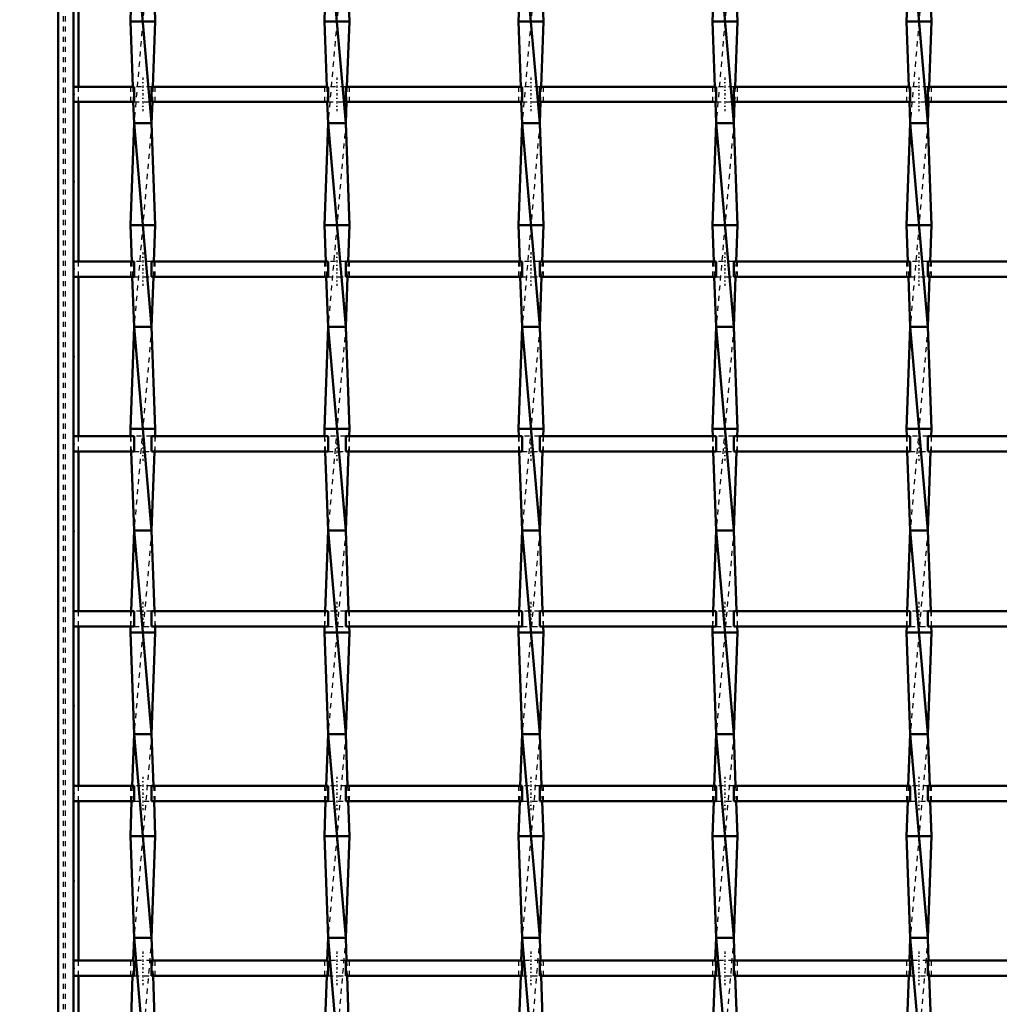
# Model space of a CAD drawing. Header units: millimetres. Extents: x -930 to 585, y -500 to 916.
# Tile 3 of 25: x -558 to -365, y -316 to -123. Entities that reach past the tile are written whole.
import ezdxf

# ---------------------------------------------------------------- set-up
doc = ezdxf.new("R2010")
doc.units = ezdxf.units.MM
doc.linetypes.add('Center', pattern=[1.5, 0.45, -0.5, 0.05, -0.5])
doc.linetypes.add('Dashed', pattern=[2, 1, -1])
for name, color, linetype, lineweight in [('2d ConnectionPoints', 7, 'Continuous', 50), ('AM_0', 7, 'Continuous', 50), ('AM_5', 3, 'Continuous', 25), ('AM_7', 7, 'Center', 25), ('AM_9', 6, 'Dashed', 25)]:
    doc.layers.add(name, color=color, linetype=linetype, lineweight=lineweight)
doc.dimstyles.new('ISO-25', dxfattribs={"dimtxt": 2.5, "dimasz": 2.5, "dimexe": 1.25, "dimexo": 0.625, "dimtad": 1, "dimtxsty": 'Standard', "dimcen": 2.5, "dimadec": 0, "dimazin": 0, "dimtfac": 1, "dimtmove": 0, "dimatfit": 3, "dimfxl": 1, "dimarcsym": 0})

# ---------------------------------------------------------------- blocks, each defined once
blk = doc.blocks.new('3_b4pdatgjanps5p6nfkc72mpcj________0_in_LSSP33034383111100100035010_4')
at = {"layer": 'AM_0'}
for p, q in [((-535.13, -103), (-531.67, -143)), ((-535.19, -104.49), (-535.85, -123)), ((-531.61, -104.49), (-530.95, -123)), ((-530.95, -123), (-535.85, -123)), ((-535.85, -123), (-535.39, -135.82)), ((-530.95, -123), (-531.41, -135.82)), ((-535.28, -138.82), (-535.13, -143)), ((-531.52, -138.82), (-531.67, -143)), ((-535.13, -143), (-535.85, -163)), ((-535.13, -143), (-531.67, -183)), ((-531.67, -143), (-535.13, -143)), ((-531.67, -143), (-530.95, -163)), ((-535.85, -163), (-535.59, -170.15)), ((-530.95, -163), (-535.85, -163)), ((-530.95, -163), (-531.21, -170.15)), ((-535.49, -173.15), (-535.13, -183)), ((-531.31, -173.15), (-531.67, -183)), ((-535.13, -183), (-535.85, -203)), ((-531.67, -183), (-535.13, -183)), ((-535.13, -183), (-531.67, -223)), ((-531.67, -183), (-530.95, -203)), ((-530.95, -203), (-535.85, -203)), ((-535.85, -203), (-535.8, -204.48)), ((-530.95, -203), (-531, -204.48)), ((-535.69, -207.48), (-535.13, -223)), ((-531.11, -207.48), (-531.67, -223)), ((-535.13, -223), (-535.7, -238.81)), ((-535.13, -223), (-531.67, -263)), ((-531.67, -223), (-535.13, -223)), ((-531.67, -223), (-531.1, -238.81)), ((-535.81, -241.81), (-535.85, -243)), ((-535.85, -243), (-535.13, -263)), ((-530.95, -243), (-535.85, -243)), ((-530.95, -243), (-531.67, -263)), ((-530.99, -241.81), (-530.95, -243)), ((-535.13, -263), (-535.5, -273.14)), ((-535.13, -263), (-531.67, -303)), ((-531.67, -263), (-535.13, -263)), ((-531.67, -263), (-531.3, -273.14)), ((-535.6, -276.14), (-535.85, -283)), ((-531.2, -276.14), (-530.95, -283)), ((-530.95, -283), (-535.85, -283)), ((-535.85, -283), (-535.13, -303)), ((-530.95, -283), (-531.67, -303)), ((-535.13, -303), (-535.29, -307.47)), ((-535.13, -303), (-531.67, -343)), ((-531.67, -303), (-535.13, -303)), ((-531.67, -303), (-531.51, -307.47)), ((-535.4, -310.47), (-535.85, -323)), ((-531.4, -310.47), (-530.95, -323))]:
    blk.add_line(p, q, dxfattribs=at)
at = {"layer": 'AM_9'}
for p, q in [((-531.67, -103), (-535.13, -143)), ((-535.39, -135.82), (-535.28, -138.82)), ((-531.41, -135.82), (-531.52, -138.82)), ((-531.67, -143), (-535.13, -183)), ((-535.59, -170.15), (-535.49, -173.15)), ((-531.21, -170.15), (-531.31, -173.15)), ((-531.67, -183), (-535.13, -223)), ((-535.8, -204.48), (-535.69, -207.48)), ((-531, -204.48), (-531.11, -207.48)), ((-531.67, -223), (-535.13, -263)), ((-535.7, -238.81), (-535.81, -241.81)), ((-531.1, -238.81), (-530.99, -241.81)), ((-531.67, -263), (-535.13, -303)), ((-535.5, -273.14), (-535.6, -276.14)), ((-531.3, -273.14), (-531.2, -276.14)), ((-531.67, -303), (-535.13, -343)), ((-535.29, -307.47), (-535.4, -310.47)), ((-531.51, -307.47), (-531.4, -310.47))]:
    blk.add_line(p, q, dxfattribs=at)
blk = doc.blocks.new('4_saelmf3ujsxhgslp5uvqcgthk________0_in_LSSP33034383111100100035010_4')
at = {"layer": 'AM_0'}
for p, q in [((-497.03, -103), (-493.57, -143)), ((-497.09, -104.49), (-497.75, -123)), ((-493.51, -104.49), (-492.85, -123)), ((-492.85, -123), (-497.75, -123)), ((-497.75, -123), (-497.29, -135.82)), ((-492.85, -123), (-493.31, -135.82)), ((-497.18, -138.82), (-497.03, -143)), ((-493.42, -138.82), (-493.57, -143)), ((-497.03, -143), (-497.75, -163)), ((-497.03, -143), (-493.57, -183)), ((-493.57, -143), (-497.03, -143)), ((-493.57, -143), (-492.85, -163)), ((-492.85, -163), (-497.75, -163)), ((-497.75, -163), (-497.49, -170.15)), ((-492.85, -163), (-493.11, -170.15)), ((-497.39, -173.15), (-497.03, -183)), ((-493.21, -173.15), (-493.57, -183)), ((-497.03, -183), (-497.75, -203)), ((-493.57, -183), (-497.03, -183)), ((-497.03, -183), (-493.57, -223)), ((-493.57, -183), (-492.85, -203)), ((-492.85, -203), (-497.75, -203)), ((-497.75, -203), (-497.7, -204.48)), ((-492.85, -203), (-492.9, -204.48)), ((-497.59, -207.48), (-497.03, -223)), ((-493.01, -207.48), (-493.57, -223)), ((-497.03, -223), (-497.6, -238.81)), ((-497.03, -223), (-493.57, -263)), ((-493.57, -223), (-497.03, -223)), ((-493.57, -223), (-493, -238.81)), ((-497.71, -241.81), (-497.75, -243)), ((-492.85, -243), (-497.75, -243)), ((-497.75, -243), (-497.03, -263)), ((-492.85, -243), (-493.57, -263)), ((-492.89, -241.81), (-492.85, -243)), ((-497.03, -263), (-497.4, -273.14)), ((-497.03, -263), (-493.57, -303)), ((-493.57, -263), (-497.03, -263)), ((-493.57, -263), (-493.2, -273.14)), ((-497.5, -276.14), (-497.75, -283)), ((-493.1, -276.14), (-492.85, -283)), ((-497.75, -283), (-497.03, -303)), ((-492.85, -283), (-497.75, -283)), ((-492.85, -283), (-493.57, -303)), ((-497.03, -303), (-497.19, -307.47)), ((-493.57, -303), (-497.03, -303)), ((-497.03, -303), (-493.57, -343)), ((-493.57, -303), (-493.41, -307.47)), ((-497.3, -310.47), (-497.75, -323)), ((-493.3, -310.47), (-492.85, -323))]:
    blk.add_line(p, q, dxfattribs=at)
at = {"layer": 'AM_9'}
for p, q in [((-493.57, -103), (-497.03, -143)), ((-497.29, -135.82), (-497.18, -138.82)), ((-493.31, -135.82), (-493.42, -138.82)), ((-493.57, -143), (-497.03, -183)), ((-497.49, -170.15), (-497.39, -173.15)), ((-493.11, -170.15), (-493.21, -173.15)), ((-493.57, -183), (-497.03, -223)), ((-497.7, -204.48), (-497.59, -207.48)), ((-492.9, -204.48), (-493.01, -207.48)), ((-493.57, -223), (-497.03, -263)), ((-497.6, -238.81), (-497.71, -241.81)), ((-493, -238.81), (-492.89, -241.81)), ((-493.57, -263), (-497.03, -303)), ((-497.4, -273.14), (-497.5, -276.14)), ((-493.2, -273.14), (-493.1, -276.14)), ((-493.57, -303), (-497.03, -343)), ((-497.19, -307.47), (-497.3, -310.47)), ((-493.41, -307.47), (-493.3, -310.47))]:
    blk.add_line(p, q, dxfattribs=at)
blk = doc.blocks.new('5_s1wo0hqurm2spl2mehtnyobre________0_in_LSSP33034383111100100035010_4')
at = {"layer": 'AM_0'}
for p, q in [((-458.93, -103), (-455.47, -143)), ((-458.99, -104.49), (-459.65, -123)), ((-455.41, -104.49), (-454.75, -123)), ((-454.75, -123), (-459.65, -123)), ((-459.65, -123), (-459.19, -135.82)), ((-454.75, -123), (-455.21, -135.82)), ((-459.08, -138.82), (-458.93, -143)), ((-455.32, -138.82), (-455.47, -143)), ((-458.93, -143), (-459.65, -163)), ((-458.93, -143), (-455.47, -183)), ((-455.47, -143), (-458.93, -143)), ((-455.47, -143), (-454.75, -163)), ((-459.65, -163), (-459.39, -170.15)), ((-454.75, -163), (-459.65, -163)), ((-454.75, -163), (-455.01, -170.15)), ((-459.29, -173.15), (-458.93, -183)), ((-455.11, -173.15), (-455.47, -183)), ((-458.93, -183), (-459.65, -203)), ((-458.93, -183), (-455.47, -223)), ((-455.47, -183), (-458.93, -183)), ((-455.47, -183), (-454.75, -203)), ((-459.65, -203), (-459.6, -204.48)), ((-454.75, -203), (-459.65, -203)), ((-454.75, -203), (-454.8, -204.48)), ((-459.49, -207.48), (-458.93, -223)), ((-454.91, -207.48), (-455.47, -223)), ((-458.93, -223), (-459.5, -238.81)), ((-458.93, -223), (-455.47, -263)), ((-455.47, -223), (-458.93, -223)), ((-455.47, -223), (-454.9, -238.81)), ((-459.61, -241.81), (-459.65, -243)), ((-459.65, -243), (-458.93, -263)), ((-454.75, -243), (-459.65, -243)), ((-454.75, -243), (-455.47, -263)), ((-454.79, -241.81), (-454.75, -243)), ((-458.93, -263), (-459.3, -273.14)), ((-458.93, -263), (-455.47, -303)), ((-455.47, -263), (-458.93, -263)), ((-455.47, -263), (-455.1, -273.14)), ((-459.4, -276.14), (-459.65, -283)), ((-455, -276.14), (-454.75, -283)), ((-454.75, -283), (-459.65, -283)), ((-459.65, -283), (-458.93, -303)), ((-454.75, -283), (-455.47, -303)), ((-458.93, -303), (-459.09, -307.47)), ((-458.93, -303), (-455.47, -343)), ((-455.47, -303), (-458.93, -303)), ((-455.47, -303), (-455.31, -307.47)), ((-459.2, -310.47), (-459.65, -323)), ((-455.2, -310.47), (-454.75, -323))]:
    blk.add_line(p, q, dxfattribs=at)
at = {"layer": 'AM_9'}
for p, q in [((-455.47, -103), (-458.93, -143)), ((-459.19, -135.82), (-459.08, -138.82)), ((-455.21, -135.82), (-455.32, -138.82)), ((-455.47, -143), (-458.93, -183)), ((-459.39, -170.15), (-459.29, -173.15)), ((-455.01, -170.15), (-455.11, -173.15)), ((-455.47, -183), (-458.93, -223)), ((-459.6, -204.48), (-459.49, -207.48)), ((-454.8, -204.48), (-454.91, -207.48)), ((-455.47, -223), (-458.93, -263)), ((-459.5, -238.81), (-459.61, -241.81)), ((-454.9, -238.81), (-454.79, -241.81)), ((-455.47, -263), (-458.93, -303)), ((-459.3, -273.14), (-459.4, -276.14)), ((-455.1, -273.14), (-455, -276.14)), ((-455.47, -303), (-458.93, -343)), ((-459.09, -307.47), (-459.2, -310.47)), ((-455.31, -307.47), (-455.2, -310.47))]:
    blk.add_line(p, q, dxfattribs=at)
blk = doc.blocks.new('6_1a1fk0aoprck54r2pgvhg6oqk________0_in_LSSP33034383111100100035010_4')
at = {"layer": 'AM_0'}
for p, q in [((-420.83, -103), (-417.37, -143)), ((-420.89, -104.49), (-421.55, -123)), ((-417.31, -104.49), (-416.65, -123)), ((-416.65, -123), (-421.55, -123)), ((-421.55, -123), (-421.09, -135.82)), ((-416.65, -123), (-417.11, -135.82)), ((-420.98, -138.82), (-420.83, -143)), ((-417.22, -138.82), (-417.37, -143)), ((-420.83, -143), (-421.55, -163)), ((-420.83, -143), (-417.37, -183)), ((-417.37, -143), (-420.83, -143)), ((-417.37, -143), (-416.65, -163)), ((-421.55, -163), (-421.29, -170.15)), ((-416.65, -163), (-421.55, -163)), ((-416.65, -163), (-416.91, -170.15)), ((-421.19, -173.15), (-420.83, -183)), ((-417.01, -173.15), (-417.37, -183)), ((-420.83, -183), (-421.55, -203)), ((-417.37, -183), (-420.83, -183)), ((-420.83, -183), (-417.37, -223)), ((-417.37, -183), (-416.65, -203)), ((-416.65, -203), (-421.55, -203)), ((-421.55, -203), (-421.5, -204.48)), ((-416.65, -203), (-416.7, -204.48)), ((-421.39, -207.48), (-420.83, -223)), ((-416.81, -207.48), (-417.37, -223)), ((-420.83, -223), (-421.4, -238.81)), ((-420.83, -223), (-417.37, -263)), ((-417.37, -223), (-420.83, -223)), ((-417.37, -223), (-416.8, -238.81)), ((-421.51, -241.81), (-421.55, -243)), ((-416.65, -243), (-421.55, -243)), ((-421.55, -243), (-420.83, -263)), ((-416.65, -243), (-417.37, -263)), ((-416.69, -241.81), (-416.65, -243)), ((-420.83, -263), (-421.2, -273.14)), ((-420.83, -263), (-417.37, -303)), ((-417.37, -263), (-420.83, -263)), ((-417.37, -263), (-417, -273.14)), ((-421.3, -276.14), (-421.55, -283)), ((-416.9, -276.14), (-416.65, -283)), ((-416.65, -283), (-421.55, -283)), ((-421.55, -283), (-420.83, -303)), ((-416.65, -283), (-417.37, -303)), ((-420.83, -303), (-420.99, -307.47)), ((-420.83, -303), (-417.37, -343)), ((-417.37, -303), (-420.83, -303)), ((-417.37, -303), (-417.21, -307.47)), ((-421.1, -310.47), (-421.55, -323)), ((-417.1, -310.47), (-416.65, -323))]:
    blk.add_line(p, q, dxfattribs=at)
at = {"layer": 'AM_9'}
for p, q in [((-417.37, -103), (-420.83, -143)), ((-421.09, -135.82), (-420.98, -138.82)), ((-417.11, -135.82), (-417.22, -138.82)), ((-417.37, -143), (-420.83, -183)), ((-421.29, -170.15), (-421.19, -173.15)), ((-416.91, -170.15), (-417.01, -173.15)), ((-417.37, -183), (-420.83, -223)), ((-421.5, -204.48), (-421.39, -207.48)), ((-416.7, -204.48), (-416.81, -207.48)), ((-417.37, -223), (-420.83, -263)), ((-421.4, -238.81), (-421.51, -241.81)), ((-416.8, -238.81), (-416.69, -241.81)), ((-417.37, -263), (-420.83, -303)), ((-421.2, -273.14), (-421.3, -276.14)), ((-417, -273.14), (-416.9, -276.14)), ((-417.37, -303), (-420.83, -343)), ((-420.99, -307.47), (-421.1, -310.47)), ((-417.21, -307.47), (-417.1, -310.47))]:
    blk.add_line(p, q, dxfattribs=at)
blk = doc.blocks.new('7_g5nhvjuc0gzf1wtotu45fvf2h________0_in_LSSP33034383111100100035010_4')
at = {"layer": 'AM_0'}
for p, q in [((-382.73, -103), (-379.27, -143)), ((-382.79, -104.49), (-383.45, -123)), ((-379.21, -104.49), (-378.55, -123)), ((-378.55, -123), (-383.45, -123)), ((-383.45, -123), (-382.99, -135.82)), ((-378.55, -123), (-379.01, -135.82)), ((-382.88, -138.82), (-382.73, -143)), ((-379.12, -138.82), (-379.27, -143)), ((-382.73, -143), (-383.45, -163)), ((-382.73, -143), (-379.27, -183)), ((-379.27, -143), (-382.73, -143)), ((-379.27, -143), (-378.55, -163)), ((-378.55, -163), (-383.45, -163)), ((-383.45, -163), (-383.19, -170.15)), ((-378.55, -163), (-378.81, -170.15)), ((-383.09, -173.15), (-382.73, -183)), ((-378.91, -173.15), (-379.27, -183)), ((-382.73, -183), (-383.45, -203)), ((-382.73, -183), (-379.27, -223)), ((-379.27, -183), (-382.73, -183)), ((-379.27, -183), (-378.55, -203)), ((-383.45, -203), (-383.4, -204.48)), ((-378.55, -203), (-383.45, -203)), ((-378.55, -203), (-378.6, -204.48)), ((-383.29, -207.48), (-382.73, -223)), ((-378.71, -207.48), (-379.27, -223)), ((-382.73, -223), (-383.3, -238.81)), ((-382.73, -223), (-379.27, -263)), ((-379.27, -223), (-382.73, -223)), ((-379.27, -223), (-378.7, -238.81)), ((-383.41, -241.81), (-383.45, -243)), ((-378.55, -243), (-383.45, -243)), ((-383.45, -243), (-382.73, -263)), ((-378.55, -243), (-379.27, -263)), ((-378.59, -241.81), (-378.55, -243)), ((-382.73, -263), (-383.1, -273.14)), ((-382.73, -263), (-379.27, -303)), ((-379.27, -263), (-382.73, -263)), ((-379.27, -263), (-378.9, -273.14)), ((-383.2, -276.14), (-383.45, -283)), ((-378.8, -276.14), (-378.55, -283)), ((-383.45, -283), (-382.73, -303)), ((-378.55, -283), (-383.45, -283)), ((-378.55, -283), (-379.27, -303)), ((-382.73, -303), (-382.89, -307.47)), ((-379.27, -303), (-382.73, -303)), ((-382.73, -303), (-379.27, -343)), ((-379.27, -303), (-379.11, -307.47)), ((-383, -310.47), (-383.45, -323)), ((-379, -310.47), (-378.55, -323))]:
    blk.add_line(p, q, dxfattribs=at)
at = {"layer": 'AM_9'}
for p, q in [((-379.27, -103), (-382.73, -143)), ((-382.99, -135.82), (-382.88, -138.82)), ((-379.01, -135.82), (-379.12, -138.82)), ((-379.27, -143), (-382.73, -183)), ((-383.19, -170.15), (-383.09, -173.15)), ((-378.81, -170.15), (-378.91, -173.15)), ((-379.27, -183), (-382.73, -223)), ((-383.4, -204.48), (-383.29, -207.48)), ((-378.6, -204.48), (-378.71, -207.48)), ((-379.27, -223), (-382.73, -263)), ((-383.3, -238.81), (-383.41, -241.81)), ((-378.7, -238.81), (-378.59, -241.81)), ((-379.27, -263), (-382.73, -303)), ((-383.1, -273.14), (-383.2, -276.14)), ((-378.9, -273.14), (-378.8, -276.14)), ((-379.27, -303), (-382.73, -343)), ((-382.89, -307.47), (-383, -310.47)), ((-379.11, -307.47), (-379, -310.47))]:
    blk.add_line(p, q, dxfattribs=at)
blk = doc.blocks.new('38_1sbfen9ji77btb7jh81zm5g6c________0_in_LSSP33034383111100100035010_4')
at = {"layer": 'AM_0'}
for p, q in [((-535.13, -307.47), (-547, -307.47)), ((-547, -307.47), (-547, -310.47)), ((-535.13, -307.47), (-535.13, -310.47)), ((-497.03, -307.47), (-531.67, -307.47)), ((-531.67, -310.47), (-531.67, -307.47)), ((-497.03, -307.47), (-497.03, -310.47)), ((-493.57, -310.47), (-493.57, -307.47)), ((-458.93, -307.47), (-493.57, -307.47)), ((-458.93, -307.47), (-458.93, -310.47)), ((-455.47, -310.47), (-455.47, -307.47)), ((-420.83, -307.47), (-455.47, -307.47)), ((-420.83, -307.47), (-420.83, -310.47)), ((-382.73, -307.47), (-417.37, -307.47)), ((-417.37, -310.47), (-417.37, -307.47)), ((-382.73, -307.47), (-382.73, -310.47)), ((-344.63, -307.47), (-379.27, -307.47)), ((-379.27, -310.47), (-379.27, -307.47)), ((-535.13, -310.47), (-547, -310.47)), ((-497.03, -310.47), (-531.67, -310.47)), ((-458.93, -310.47), (-493.57, -310.47)), ((-420.83, -310.47), (-455.47, -310.47)), ((-382.73, -310.47), (-417.37, -310.47)), ((-344.63, -310.47), (-379.27, -310.47))]:
    blk.add_line(p, q, dxfattribs=at)
at = {"layer": 'AM_7'}
for p, q in [((-533.4, -305.67), (-533.4, -312.27)), ((-495.3, -305.67), (-495.3, -312.27)), ((-457.2, -305.67), (-457.2, -312.27)), ((-419.1, -305.67), (-419.1, -312.27)), ((-381, -305.67), (-381, -312.27))]:
    blk.add_line(p, q, dxfattribs=at)
at = {"layer": 'AM_9'}
for p, q in [((-535.85, -307.47), (-535.85, -310.47)), ((-531.67, -307.47), (-535.13, -307.47)), ((-530.95, -310.47), (-530.95, -307.47)), ((-497.75, -307.47), (-497.75, -310.47)), ((-493.57, -307.47), (-497.03, -307.47)), ((-492.85, -310.47), (-492.85, -307.47)), ((-459.65, -307.47), (-459.65, -310.47)), ((-455.47, -307.47), (-458.93, -307.47)), ((-454.75, -310.47), (-454.75, -307.47)), ((-421.55, -307.47), (-421.55, -310.47)), ((-417.37, -307.47), (-420.83, -307.47)), ((-416.65, -310.47), (-416.65, -307.47)), ((-383.45, -307.47), (-383.45, -310.47)), ((-379.27, -307.47), (-382.73, -307.47)), ((-378.55, -310.47), (-378.55, -307.47)), ((-535.13, -310.47), (-531.67, -310.47)), ((-497.03, -310.47), (-493.57, -310.47)), ((-458.93, -310.47), (-455.47, -310.47)), ((-420.83, -310.47), (-417.37, -310.47)), ((-382.73, -310.47), (-379.27, -310.47))]:
    blk.add_line(p, q, dxfattribs=at)
blk = doc.blocks.new('39_3gdr0019c82womcix5ojril3k________0_in_LSSP33034383111100100035010_4')
at = {"layer": 'AM_0'}
for p, q in [((-535.13, -273.14), (-547, -273.14)), ((-547, -273.14), (-547, -276.14)), ((-535.13, -273.14), (-535.13, -276.14)), ((-497.03, -273.14), (-531.67, -273.14)), ((-531.67, -276.14), (-531.67, -273.14)), ((-497.03, -273.14), (-497.03, -276.14)), ((-493.57, -276.14), (-493.57, -273.14)), ((-458.93, -273.14), (-493.57, -273.14)), ((-458.93, -273.14), (-458.93, -276.14)), ((-420.83, -273.14), (-455.47, -273.14)), ((-455.47, -276.14), (-455.47, -273.14)), ((-420.83, -273.14), (-420.83, -276.14)), ((-417.37, -276.14), (-417.37, -273.14)), ((-382.73, -273.14), (-417.37, -273.14)), ((-382.73, -273.14), (-382.73, -276.14)), ((-379.27, -276.14), (-379.27, -273.14)), ((-344.63, -273.14), (-379.27, -273.14)), ((-535.13, -276.14), (-547, -276.14)), ((-497.03, -276.14), (-531.67, -276.14)), ((-458.93, -276.14), (-493.57, -276.14)), ((-420.83, -276.14), (-455.47, -276.14)), ((-382.73, -276.14), (-417.37, -276.14)), ((-344.63, -276.14), (-379.27, -276.14))]:
    blk.add_line(p, q, dxfattribs=at)
at = {"layer": 'AM_7'}
for p, q in [((-533.4, -271.34), (-533.4, -277.94)), ((-495.3, -271.34), (-495.3, -277.94)), ((-457.2, -271.34), (-457.2, -277.94)), ((-419.1, -271.34), (-419.1, -277.94)), ((-381, -271.34), (-381, -277.94))]:
    blk.add_line(p, q, dxfattribs=at)
at = {"layer": 'AM_9'}
for p, q in [((-535.85, -273.14), (-535.85, -276.14)), ((-531.67, -273.14), (-535.13, -273.14)), ((-530.95, -276.14), (-530.95, -273.14)), ((-497.75, -273.14), (-497.75, -276.14)), ((-493.57, -273.14), (-497.03, -273.14)), ((-492.85, -276.14), (-492.85, -273.14)), ((-459.65, -273.14), (-459.65, -276.14)), ((-455.47, -273.14), (-458.93, -273.14)), ((-454.75, -276.14), (-454.75, -273.14)), ((-421.55, -273.14), (-421.55, -276.14)), ((-417.37, -273.14), (-420.83, -273.14)), ((-416.65, -276.14), (-416.65, -273.14)), ((-383.45, -273.14), (-383.45, -276.14)), ((-379.27, -273.14), (-382.73, -273.14)), ((-378.55, -276.14), (-378.55, -273.14)), ((-535.13, -276.14), (-531.67, -276.14)), ((-497.03, -276.14), (-493.57, -276.14)), ((-458.93, -276.14), (-455.47, -276.14)), ((-420.83, -276.14), (-417.37, -276.14)), ((-382.73, -276.14), (-379.27, -276.14))]:
    blk.add_line(p, q, dxfattribs=at)
blk = doc.blocks.new('40_z1spk0d9zc1uvf26p1do5quhf________0_in_LSSP33034383111100100035010_4')
at = {"layer": 'AM_0'}
for p, q in [((-535.13, -238.81), (-547, -238.81)), ((-547, -238.81), (-547, -241.81)), ((-535.13, -238.81), (-535.13, -241.81)), ((-497.03, -238.81), (-531.67, -238.81)), ((-531.67, -241.81), (-531.67, -238.81)), ((-497.03, -238.81), (-497.03, -241.81)), ((-458.93, -238.81), (-493.57, -238.81)), ((-493.57, -241.81), (-493.57, -238.81)), ((-458.93, -238.81), (-458.93, -241.81)), ((-420.83, -238.81), (-455.47, -238.81)), ((-455.47, -241.81), (-455.47, -238.81)), ((-420.83, -238.81), (-420.83, -241.81)), ((-382.73, -238.81), (-417.37, -238.81)), ((-417.37, -241.81), (-417.37, -238.81)), ((-382.73, -238.81), (-382.73, -241.81)), ((-379.27, -241.81), (-379.27, -238.81)), ((-344.63, -238.81), (-379.27, -238.81)), ((-535.13, -241.81), (-547, -241.81)), ((-497.03, -241.81), (-531.67, -241.81)), ((-458.93, -241.81), (-493.57, -241.81)), ((-420.83, -241.81), (-455.47, -241.81)), ((-382.73, -241.81), (-417.37, -241.81)), ((-344.63, -241.81), (-379.27, -241.81))]:
    blk.add_line(p, q, dxfattribs=at)
at = {"layer": 'AM_7'}
for p, q in [((-533.4, -237.01), (-533.4, -243.61)), ((-495.3, -237.01), (-495.3, -243.61)), ((-457.2, -237.01), (-457.2, -243.61)), ((-419.1, -237.01), (-419.1, -243.61)), ((-381, -237.01), (-381, -243.61))]:
    blk.add_line(p, q, dxfattribs=at)
at = {"layer": 'AM_9'}
for p, q in [((-535.85, -238.81), (-535.85, -241.81)), ((-531.67, -238.81), (-535.13, -238.81)), ((-530.95, -241.81), (-530.95, -238.81)), ((-497.75, -238.81), (-497.75, -241.81)), ((-493.57, -238.81), (-497.03, -238.81)), ((-492.85, -241.81), (-492.85, -238.81)), ((-459.65, -238.81), (-459.65, -241.81)), ((-455.47, -238.81), (-458.93, -238.81)), ((-454.75, -241.81), (-454.75, -238.81)), ((-421.55, -238.81), (-421.55, -241.81)), ((-417.37, -238.81), (-420.83, -238.81)), ((-416.65, -241.81), (-416.65, -238.81)), ((-383.45, -238.81), (-383.45, -241.81)), ((-379.27, -238.81), (-382.73, -238.81)), ((-378.55, -241.81), (-378.55, -238.81)), ((-535.13, -241.81), (-531.67, -241.81)), ((-497.03, -241.81), (-493.57, -241.81)), ((-458.93, -241.81), (-455.47, -241.81)), ((-420.83, -241.81), (-417.37, -241.81)), ((-382.73, -241.81), (-379.27, -241.81))]:
    blk.add_line(p, q, dxfattribs=at)
blk = doc.blocks.new('41_1dm34kcte4dyu5icl9cfchg6j________0_in_LSSP33034383111100100035010_4')
at = {"layer": 'AM_0'}
for p, q in [((-535.13, -204.48), (-547, -204.48)), ((-547, -204.48), (-547, -207.48)), ((-535.13, -204.48), (-535.13, -207.48)), ((-497.03, -204.48), (-531.67, -204.48)), ((-531.67, -207.48), (-531.67, -204.48)), ((-497.03, -204.48), (-497.03, -207.48)), ((-493.57, -207.48), (-493.57, -204.48)), ((-458.93, -204.48), (-493.57, -204.48)), ((-458.93, -204.48), (-458.93, -207.48)), ((-420.83, -204.48), (-455.47, -204.48)), ((-455.47, -207.48), (-455.47, -204.48)), ((-420.83, -204.48), (-420.83, -207.48)), ((-417.37, -207.48), (-417.37, -204.48)), ((-382.73, -204.48), (-417.37, -204.48)), ((-382.73, -204.48), (-382.73, -207.48)), ((-379.27, -207.48), (-379.27, -204.48)), ((-344.63, -204.48), (-379.27, -204.48)), ((-535.13, -207.48), (-547, -207.48)), ((-497.03, -207.48), (-531.67, -207.48)), ((-458.93, -207.48), (-493.57, -207.48)), ((-420.83, -207.48), (-455.47, -207.48)), ((-382.73, -207.48), (-417.37, -207.48)), ((-344.63, -207.48), (-379.27, -207.48))]:
    blk.add_line(p, q, dxfattribs=at)
at = {"layer": 'AM_7'}
for p, q in [((-533.4, -202.68), (-533.4, -209.28)), ((-495.3, -202.68), (-495.3, -209.28)), ((-457.2, -202.68), (-457.2, -209.28)), ((-419.1, -202.68), (-419.1, -209.28)), ((-381, -202.68), (-381, -209.28))]:
    blk.add_line(p, q, dxfattribs=at)
at = {"layer": 'AM_9'}
for p, q in [((-535.85, -204.48), (-535.85, -207.48)), ((-531.67, -204.48), (-535.13, -204.48)), ((-530.95, -207.48), (-530.95, -204.48)), ((-497.75, -204.48), (-497.75, -207.48)), ((-493.57, -204.48), (-497.03, -204.48)), ((-492.85, -207.48), (-492.85, -204.48)), ((-459.65, -204.48), (-459.65, -207.48)), ((-455.47, -204.48), (-458.93, -204.48)), ((-454.75, -207.48), (-454.75, -204.48)), ((-421.55, -204.48), (-421.55, -207.48)), ((-417.37, -204.48), (-420.83, -204.48)), ((-416.65, -207.48), (-416.65, -204.48)), ((-383.45, -204.48), (-383.45, -207.48)), ((-379.27, -204.48), (-382.73, -204.48)), ((-378.55, -207.48), (-378.55, -204.48)), ((-535.13, -207.48), (-531.67, -207.48)), ((-497.03, -207.48), (-493.57, -207.48)), ((-458.93, -207.48), (-455.47, -207.48)), ((-420.83, -207.48), (-417.37, -207.48)), ((-382.73, -207.48), (-379.27, -207.48))]:
    blk.add_line(p, q, dxfattribs=at)
blk = doc.blocks.new('42_slmgm8bgzfr381qz6f34abn5k________0_in_LSSP33034383111100100035010_4')
at = {"layer": 'AM_0'}
for p, q in [((-535.13, -170.15), (-547, -170.15)), ((-547, -170.15), (-547, -173.15)), ((-535.13, -170.15), (-535.13, -173.15)), ((-497.03, -170.15), (-531.67, -170.15)), ((-531.67, -173.15), (-531.67, -170.15)), ((-497.03, -170.15), (-497.03, -173.15)), ((-493.57, -173.15), (-493.57, -170.15)), ((-458.93, -170.15), (-493.57, -170.15)), ((-458.93, -170.15), (-458.93, -173.15)), ((-455.47, -173.15), (-455.47, -170.15)), ((-420.83, -170.15), (-455.47, -170.15)), ((-420.83, -170.15), (-420.83, -173.15)), ((-382.73, -170.15), (-417.37, -170.15)), ((-417.37, -173.15), (-417.37, -170.15)), ((-382.73, -170.15), (-382.73, -173.15)), ((-344.63, -170.15), (-379.27, -170.15)), ((-379.27, -173.15), (-379.27, -170.15)), ((-535.13, -173.15), (-547, -173.15)), ((-497.03, -173.15), (-531.67, -173.15)), ((-458.93, -173.15), (-493.57, -173.15)), ((-420.83, -173.15), (-455.47, -173.15)), ((-382.73, -173.15), (-417.37, -173.15)), ((-344.63, -173.15), (-379.27, -173.15))]:
    blk.add_line(p, q, dxfattribs=at)
at = {"layer": 'AM_7'}
for p, q in [((-533.4, -168.35), (-533.4, -174.95)), ((-495.3, -168.35), (-495.3, -174.95)), ((-457.2, -168.35), (-457.2, -174.95)), ((-419.1, -168.35), (-419.1, -174.95)), ((-381, -168.35), (-381, -174.95))]:
    blk.add_line(p, q, dxfattribs=at)
at = {"layer": 'AM_9'}
for p, q in [((-535.85, -170.15), (-535.85, -173.15)), ((-531.67, -170.15), (-535.13, -170.15)), ((-530.95, -173.15), (-530.95, -170.15)), ((-497.75, -170.15), (-497.75, -173.15)), ((-493.57, -170.15), (-497.03, -170.15)), ((-492.85, -173.15), (-492.85, -170.15)), ((-459.65, -170.15), (-459.65, -173.15)), ((-455.47, -170.15), (-458.93, -170.15)), ((-454.75, -173.15), (-454.75, -170.15)), ((-421.55, -170.15), (-421.55, -173.15)), ((-417.37, -170.15), (-420.83, -170.15)), ((-416.65, -173.15), (-416.65, -170.15)), ((-383.45, -170.15), (-383.45, -173.15)), ((-379.27, -170.15), (-382.73, -170.15)), ((-378.55, -173.15), (-378.55, -170.15)), ((-535.13, -173.15), (-531.67, -173.15)), ((-497.03, -173.15), (-493.57, -173.15)), ((-458.93, -173.15), (-455.47, -173.15)), ((-420.83, -173.15), (-417.37, -173.15)), ((-382.73, -173.15), (-379.27, -173.15))]:
    blk.add_line(p, q, dxfattribs=at)
blk = doc.blocks.new('43_j7i9qqxwcj9mt5wv70dg2cq4e________0_in_LSSP33034383111100100035010_4')
at = {"layer": 'AM_0'}
for p, q in [((-535.13, -135.82), (-547, -135.82)), ((-547, -135.82), (-547, -138.82)), ((-535.13, -135.82), (-535.13, -138.82)), ((-497.03, -135.82), (-531.67, -135.82)), ((-531.67, -138.82), (-531.67, -135.82)), ((-497.03, -135.82), (-497.03, -138.82)), ((-458.93, -135.82), (-493.57, -135.82)), ((-493.57, -138.82), (-493.57, -135.82)), ((-458.93, -135.82), (-458.93, -138.82)), ((-455.47, -138.82), (-455.47, -135.82)), ((-420.83, -135.82), (-455.47, -135.82)), ((-420.83, -135.82), (-420.83, -138.82)), ((-417.37, -138.82), (-417.37, -135.82)), ((-382.73, -135.82), (-417.37, -135.82)), ((-382.73, -135.82), (-382.73, -138.82)), ((-379.27, -138.82), (-379.27, -135.82)), ((-344.63, -135.82), (-379.27, -135.82)), ((-535.13, -138.82), (-547, -138.82)), ((-497.03, -138.82), (-531.67, -138.82)), ((-458.93, -138.82), (-493.57, -138.82)), ((-420.83, -138.82), (-455.47, -138.82)), ((-382.73, -138.82), (-417.37, -138.82)), ((-344.63, -138.82), (-379.27, -138.82))]:
    blk.add_line(p, q, dxfattribs=at)
at = {"layer": 'AM_7'}
for p, q in [((-533.4, -134.02), (-533.4, -140.62)), ((-495.3, -134.02), (-495.3, -140.62)), ((-457.2, -134.02), (-457.2, -140.62)), ((-419.1, -134.02), (-419.1, -140.62)), ((-381, -134.02), (-381, -140.62))]:
    blk.add_line(p, q, dxfattribs=at)
at = {"layer": 'AM_9'}
for p, q in [((-535.85, -135.82), (-535.85, -138.82)), ((-531.67, -135.82), (-535.13, -135.82)), ((-530.95, -138.82), (-530.95, -135.82)), ((-497.75, -135.82), (-497.75, -138.82)), ((-493.57, -135.82), (-497.03, -135.82)), ((-492.85, -138.82), (-492.85, -135.82)), ((-459.65, -135.82), (-459.65, -138.82)), ((-455.47, -135.82), (-458.93, -135.82)), ((-454.75, -138.82), (-454.75, -135.82)), ((-421.55, -135.82), (-421.55, -138.82)), ((-417.37, -135.82), (-420.83, -135.82)), ((-416.65, -138.82), (-416.65, -135.82)), ((-383.45, -135.82), (-383.45, -138.82)), ((-379.27, -135.82), (-382.73, -135.82)), ((-378.55, -138.82), (-378.55, -135.82)), ((-535.13, -138.82), (-531.67, -138.82)), ((-497.03, -138.82), (-493.57, -138.82)), ((-458.93, -138.82), (-455.47, -138.82)), ((-420.83, -138.82), (-417.37, -138.82)), ((-382.73, -138.82), (-379.27, -138.82))]:
    blk.add_line(p, q, dxfattribs=at)
blk = doc.blocks.new('62_yl6v7c4i924d58ghzd00be26a________0_in_LSSP33034383111100100035010_4')
at = {"layer": 'AM_0'}
for p, q in [((-550, -497), (-550, 497)), ((-547, -497), (-547, 497)), ((-546.05, -135.82), (-546.05, -104.49)), ((-546.05, -170.15), (-546.05, -138.82)), ((-546.05, -204.48), (-546.05, -173.15)), ((-546.05, -238.81), (-546.05, -207.48)), ((-546.05, -273.14), (-546.05, -241.81)), ((-546.05, -307.47), (-546.05, -276.14)), ((-546.05, -341.8), (-546.05, -310.47))]:
    blk.add_line(p, q, dxfattribs=at)
at = {"layer": 'AM_9'}
for p, q in [((-548.99, -497), (-548.99, 497)), ((-548.55, -497), (-548.55, 497)), ((-546.05, -138.82), (-546.05, -135.82)), ((-546.05, -173.15), (-546.05, -170.15)), ((-546.05, -207.48), (-546.05, -204.48)), ((-546.05, -241.81), (-546.05, -238.81)), ((-546.05, -276.14), (-546.05, -273.14)), ((-546.05, -310.47), (-546.05, -307.47))]:
    blk.add_line(p, q, dxfattribs=at)
blk = doc.blocks.new('*D63')
at = {"layer": 'AM_5', "color": 0, "lineweight": -2}
for p, q in [((-550, 500), (-792, 500)), ((-792, 456), (-792, 229.83)), ((-792, -456), (-792, -229.83)), ((-550, -500), (-792, -500))]:
    blk.add_line(p, q, dxfattribs=at)
at = {"layer": 'AM_5', "color": 0}
for points in [[(-784.67, 456), (-799.33, 456), (-792, 500)], [(-799.33, -456), (-784.67, -456), (-792, -500)]]:
    blk.add_solid(points, dxfattribs=at)
at = {"layer": 'Defpoints', "color": 0}
for p in [(-550, 500), (-792, -500), (-550, -500)]:
    blk.add_point(p, dxfattribs=at)
at = {"layer": 'AM_5', "color": 0, "insert": (-792, 0), "char_height": 44, "attachment_point": 5, "rotation": 90}
blk.add_mtext('B = 1000 mm', dxfattribs=at)

msp = doc.modelspace()

# ---------------------------------------------------------------- linework, layer by layer
at = {"layer": '2d ConnectionPoints'}
for p in [(-547, -137.32), (-547, -137.32), (-547, -154.485), (-547, -171.65), (-547, -171.65), (-547, -188.815), (-547, -205.98), (-547, -205.98), (-547, -223.145), (-547, -240.31), (-547, -240.31), (-547, -257.475), (-547, -274.64), (-547, -274.64), (-547, -291.805), (-547, -308.97), (-547, -308.97)]:
    msp.add_point(p, dxfattribs=at)

# ---------------------------------------------------------------- block references
for name in ['62_yl6v7c4i924d58ghzd00be26a________0_in_LSSP33034383111100100035010_4', '3_b4pdatgjanps5p6nfkc72mpcj________0_in_LSSP33034383111100100035010_4', '4_saelmf3ujsxhgslp5uvqcgthk________0_in_LSSP33034383111100100035010_4', '5_s1wo0hqurm2spl2mehtnyobre________0_in_LSSP33034383111100100035010_4', '6_1a1fk0aoprck54r2pgvhg6oqk________0_in_LSSP33034383111100100035010_4', '7_g5nhvjuc0gzf1wtotu45fvf2h________0_in_LSSP33034383111100100035010_4', '43_j7i9qqxwcj9mt5wv70dg2cq4e________0_in_LSSP33034383111100100035010_4', '42_slmgm8bgzfr381qz6f34abn5k________0_in_LSSP33034383111100100035010_4', '41_1dm34kcte4dyu5icl9cfchg6j________0_in_LSSP33034383111100100035010_4', '40_z1spk0d9zc1uvf26p1do5quhf________0_in_LSSP33034383111100100035010_4', '39_3gdr0019c82womcix5ojril3k________0_in_LSSP33034383111100100035010_4', '38_1sbfen9ji77btb7jh81zm5g6c________0_in_LSSP33034383111100100035010_4']:
    msp.add_blockref(name, (0, 0))

# ---------------------------------------------------------------- dimensions: what is measured, and where the dimension line sits
at = {"layer": 'AM_5'}
dim = msp.add_linear_dim(base=(-792, -500), p1=(-550, 500), p2=(-550, -500), angle=90, text='B = 1000 mm', dimstyle='ISO-25', override={"dimtxt": 44, "dimasz": 44, "dimexe": 0, "dimexo": 0, "dimgap": 13.2}, dxfattribs=at)
dim.commit()
dim.dimension.update_dxf_attribs({"geometry": '*D63', "text_midpoint": (-792, 0), "dimtype": 160, "text_rotation": 90})

doc.saveas('drawing.dxf')
